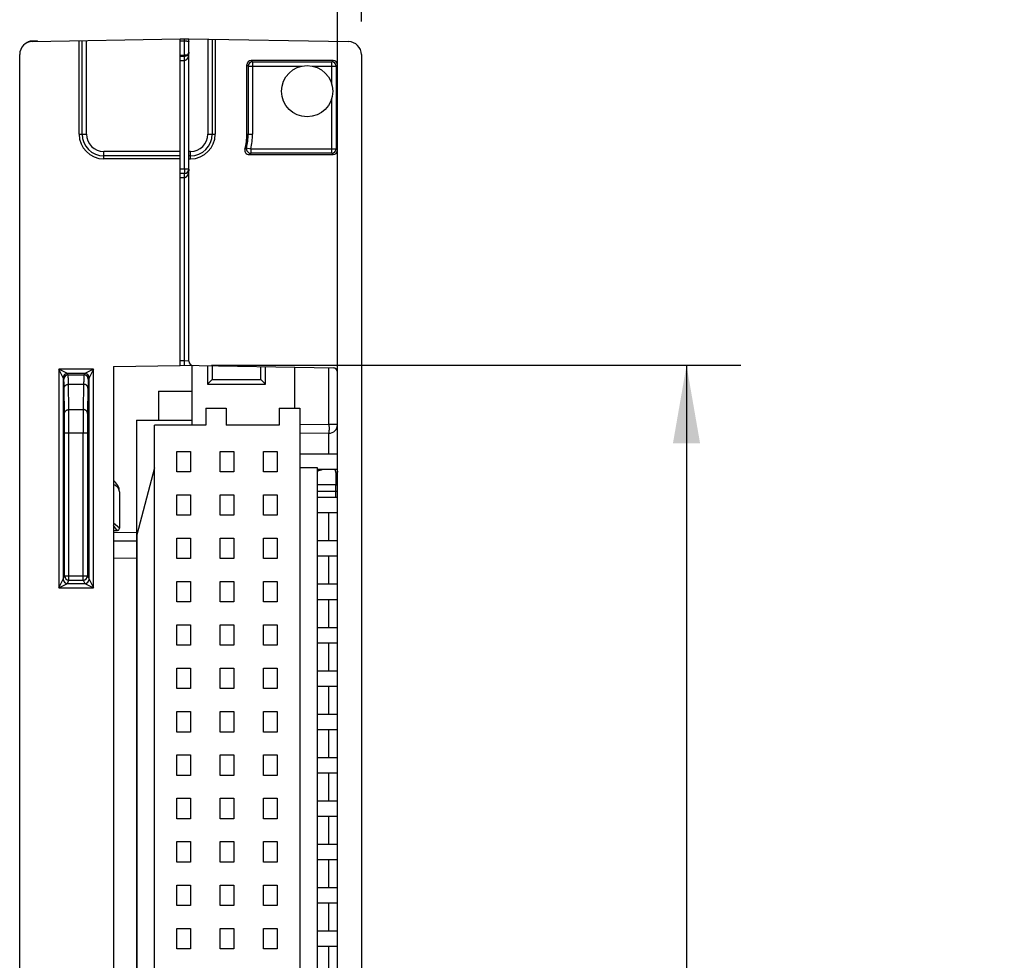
# Model space of a CAD drawing. Header units: inches. Extents: x 0 to 22, y 0 to 17.
# Tile 31 of 32: x 17.5 to 19.8, y 11.3 to 13.5. Entities that reach past the tile are written whole.
import ezdxf

# ---------------------------------------------------------------- set-up
doc = ezdxf.new("R2010")
doc.units = ezdxf.units.IN
doc.header["$LTSCALE"] = 1.21
doc.header["$MEASUREMENT"] = 0
doc.layers.get('0').update_dxf_attribs({"linetype": 'CONTINUOUS'})
doc.layers.add('DIMENSIONS', color=7, linetype='CONTINUOUS')
doc.styles.get("Standard").update_dxf_attribs({"font": 'txt', "width": 0.8})
doc.dimstyles.new('DIMSTYLE_1', dxfattribs={"dimtxt": 0.125, "dimasz": 0.18, "dimexe": 0.18, "dimexo": 0.0625, "dimgap": 0.09, "dimtad": 0, "dimtih": 1, "dimtoh": 1, "dimdec": 3, "dimzin": 4, "dimdsep": 46, "dimtxsty": 'STANDARD', "dimblk": '_FILLED', "dimblk1": '_FILLED', "dimblk2": '_FILLED', "dimcen": 0.09, "dimadec": 0, "dimazin": 0, "dimtp": 0.01, "dimtm": 0.01, "dimtfac": 1, "dimtdec": 3, "dimtofl": 0, "dimtmove": 0, "dimatfit": 3, "dimldrblk": '_FILLED', "dimfxl": 1, "dimtolj": 1, "dimtzin": 4, "dimarcsym": 0})

# ---------------------------------------------------------------- blocks, each defined once
blk = doc.blocks.new('_FILLED')
at = {"color": 0, "linetype": 'BYBLOCK'}
blk.add_solid([(0, 0), (-1, 0.174), (-1, -0.174)], dxfattribs=at)
blk = doc.blocks.new('*D6')
at = {"layer": 'DIMENSIONS', "color": 2, "linetype": 'CONTINUOUS'}
for p, q in [((18.2237, 12.6441), (18.2237, 14.2912)), ((18.2787, 13.456), (18.2787, 14.2912)), ((18.2237, 14.1662), (17.8637, 14.1662)), ((18.2787, 14.1662), (18.6742, 14.1662))]:
    blk.add_line(p, q, dxfattribs=at)
at = {"layer": 'DIMENSIONS', "color": 2, "linetype": 'CONTINUOUS', "xscale": 0.18, "yscale": 0.18, "zscale": 0.18}
blk.add_blockref('_FILLED', (18.2237, 14.1662), dxfattribs=at)
at = {"layer": 'DIMENSIONS', "color": 2, "linetype": 'CONTINUOUS', "xscale": 0.18, "yscale": 0.18, "zscale": 0.18, "rotation": 180}
blk.add_blockref('_FILLED', (18.2787, 14.1662), dxfattribs=at)
at = {"layer": 'DIMENSIONS', "color": 2, "linetype": 'CONTINUOUS', "insert": (18.7367, 14.2287), "char_height": 0.125, "width": 1.025, "attachment_point": 1, "line_spacing_factor": 0.9}
blk.add_mtext('.055{\\Ftxt.shx;\\W1.000000;\\H0.125000; }[1.4]', dxfattribs=at)
blk = doc.blocks.new('*D8')
at = {"layer": 'DIMENSIONS', "color": 2, "linetype": 'CONTINUOUS'}
for p, q in [((17.9332, 12.6632), (19.1537, 12.6632)), ((19.0287, 12.6632), (19.0287, 11.0369)), ((19.0287, 9.1484), (19.0287, 10.7869)), ((17.9432, 9.1484), (19.1537, 9.1484))]:
    blk.add_line(p, q, dxfattribs=at)
at = {"layer": 'DIMENSIONS', "color": 2, "linetype": 'CONTINUOUS', "xscale": 0.18, "yscale": 0.18, "zscale": 0.18}
for p, rotation in [((19.0287, 12.6632), 90), ((19.0287, 9.1484), 270)]:
    blk.add_blockref('_FILLED', p, dxfattribs=dict(at, rotation=rotation))
at = {"layer": 'DIMENSIONS', "color": 2, "linetype": 'CONTINUOUS', "insert": (19.0287, 10.9744), "char_height": 0.125, "width": 1.325, "attachment_point": 2, "line_spacing_factor": 0.9}
blk.add_mtext('3.515{\\Ftxt.shx;\\W1.000000;\\H0.125000; }[89.28]', dxfattribs=at)

msp = doc.modelspace()

# ---------------------------------------------------------------- linework, layer by layer
at = {"color": 7, "linetype": 'CONTINUOUS'}
for p, q in [((17.5202, 13.4101), (17.8607, 13.416)), ((17.5202, 13.4101), (17.5202, 13.4108)), ((17.5307, 13.411), (17.5204, 13.4108)), ((17.5307, 13.411), (17.5307, 13.4103)), ((17.6277, 13.1962), (17.6277, 13.412)), ((17.6345, 13.1962), (17.6345, 13.4121)), ((17.6445, 13.1962), (17.6445, 13.4122)), ((17.8607, 13.416), (17.8707, 13.4162)), ((17.8607, 12.663), (17.8607, 13.416)), ((17.8607, 13.4112), (17.8708, 13.4113)), ((17.8707, 13.4113), (17.8707, 13.4162)), ((17.8707, 13.4162), (17.8807, 13.416)), ((17.8708, 13.3783), (17.8708, 13.4113)), ((17.8807, 12.6728), (17.8807, 13.416)), ((17.8807, 13.416), (18.2492, 13.4096)), ((17.9249, 13.4152), (17.9249, 13.1962)), ((17.9349, 13.4151), (17.9349, 13.1962)), ((17.9417, 13.415), (17.9417, 13.1962)), ((17.4907, 7.4353), (17.4907, 13.3801)), ((17.8607, 13.3782), (17.8708, 13.3783)), ((17.8775, 13.3783), (17.8708, 13.3783)), ((18.2787, 13.3796), (18.2787, 7.4358)), ((17.8708, 13.3756), (17.8607, 13.3755)), ((17.8708, 13.3656), (17.8607, 13.3655)), ((17.8708, 13.3656), (17.8708, 13.3756)), ((17.8708, 13.1156), (17.8708, 13.3656)), ((18.0147, 13.1962), (18.0147, 13.3562)), ((18.0147, 13.3562), (18.0178, 13.3531)), ((18.0247, 13.3662), (18.0278, 13.3631)), ((18.2137, 13.3662), (18.0247, 13.3662)), ((18.0278, 13.3631), (18.0278, 13.1962)), ((18.0278, 13.3631), (18.2106, 13.3631)), ((18.2137, 13.3662), (18.2106, 13.3631)), ((18.2106, 13.311), (18.2106, 13.3631)), ((18.2237, 13.3562), (18.2206, 13.3531)), ((18.2237, 13.159), (18.2237, 13.3562)), ((18.0178, 13.3531), (18.0178, 13.1962)), ((18.0178, 13.3531), (18.1419, 13.3531)), ((18.1654, 13.3531), (18.2206, 13.3531)), ((18.2206, 13.3531), (18.2206, 13.1622)), ((18.2106, 13.1522), (18.2106, 13.2794)), ((17.6277, 13.1962), (17.6445, 13.1962)), ((17.9249, 13.1962), (17.9417, 13.1962)), ((18.0147, 13.1962), (18.0278, 13.1962)), ((17.6847, 13.1392), (17.6847, 13.156)), ((17.8607, 13.156), (17.6847, 13.156)), ((17.8847, 13.156), (17.8807, 13.156)), ((17.8847, 13.1392), (17.8847, 13.156)), ((18.014, 13.1645), (18.0237, 13.1622)), ((18.0237, 13.1622), (18.0237, 13.1522)), ((18.0237, 13.1622), (18.2206, 13.1622)), ((18.2106, 13.1522), (18.0237, 13.1522)), ((18.2137, 13.149), (18.2106, 13.1522)), ((18.2237, 13.159), (18.2206, 13.1622)), ((17.8607, 13.146), (17.6847, 13.146)), ((17.8607, 13.1392), (17.6847, 13.1392)), ((17.8847, 13.146), (17.8807, 13.146)), ((17.8807, 13.1392), (17.8847, 13.1392)), ((18.0197, 13.149), (18.2137, 13.149)), ((17.8708, 13.1156), (17.8607, 13.1155)), ((17.8708, 13.1056), (17.8607, 13.1055)), ((17.8807, 13.1156), (17.8708, 13.1156)), ((17.8708, 13.1156), (17.8708, 13.1056)), ((17.8708, 13.0956), (17.8708, 13.1056)), ((17.8708, 13.0956), (17.8607, 13.0955)), ((17.8708, 12.6732), (17.8708, 13.0956)), ((17.8708, 12.6732), (17.8607, 12.6734)), ((17.8707, 12.6632), (17.8708, 12.6732)), ((17.8807, 12.6728), (17.8708, 12.6732)), ((17.5808, 12.6546), (17.5808, 12.1504)), ((17.6606, 12.6546), (17.5808, 12.6546)), ((17.5908, 12.6346), (17.5808, 12.6546)), ((17.6008, 12.6446), (17.5808, 12.6546)), ((17.6606, 12.6546), (17.6406, 12.6446)), ((17.6606, 12.6546), (17.6506, 12.6346)), ((17.6606, 12.1504), (17.6606, 12.6546)), ((17.7067, 12.6603), (17.8607, 12.663)), ((17.7067, 12.6603), (17.7067, 9.1511)), ((17.8607, 12.6634), (18.2139, 12.6572)), ((17.8885, 12.5251), (17.8885, 12.6629)), ((17.9239, 12.6623), (17.9239, 12.6195)), ((17.9344, 12.6621), (17.9344, 12.6301)), ((18.0472, 12.6301), (18.0472, 12.6601)), ((18.0578, 12.6195), (18.0578, 12.6599)), ((18.1247, 12.6588), (18.1247, 12.5644)), ((18.204, 12.5264), (18.204, 12.6574)), ((17.5908, 12.6346), (17.5908, 12.1704)), ((17.5925, 12.6312), (17.5908, 12.6346)), ((17.6025, 12.6412), (17.6008, 12.6446)), ((17.6406, 12.6446), (17.6008, 12.6446)), ((17.6025, 12.6412), (17.6389, 12.6412)), ((17.6406, 12.6446), (17.6389, 12.6412)), ((17.6506, 12.6346), (17.6489, 12.6312)), ((17.6506, 12.1704), (17.6506, 12.6346)), ((17.9344, 12.6301), (17.9239, 12.6195)), ((17.9344, 12.6301), (18.0472, 12.6301)), ((18.0578, 12.6195), (18.0472, 12.6301)), ((18.2237, 9.1642), (18.2237, 12.6472)), ((17.5942, 12.5522), (17.5932, 12.6105)), ((17.6042, 12.5611), (17.6032, 12.6194)), ((17.6032, 12.6194), (17.6382, 12.6194)), ((17.6382, 12.6194), (17.6372, 12.5611)), ((17.6482, 12.6105), (17.6472, 12.5522)), ((17.9239, 12.6195), (18.0578, 12.6195)), ((17.8107, 12.6038), (17.8107, 12.5369)), ((17.8107, 12.6038), (17.8885, 12.6038)), ((17.6042, 12.5611), (17.6372, 12.5611)), ((17.6044, 12.5077), (17.6042, 12.5611)), ((17.6372, 12.5611), (17.6369, 12.5077)), ((17.92, 12.5644), (17.92, 12.5251)), ((17.92, 12.5644), (17.9672, 12.5644)), ((17.9672, 12.5644), (17.9672, 12.5251)), ((18.0892, 12.5644), (18.0892, 12.5251)), ((18.0892, 12.5644), (18.1365, 12.5644)), ((18.1365, 12.5644), (18.1365, 9.218)), ((17.5944, 12.5077), (17.5942, 12.5522)), ((17.6472, 12.5522), (17.6469, 12.5077)), ((17.7601, 12.5369), (17.7601, 9.2455)), ((17.7601, 12.5369), (17.8885, 12.5369)), ((17.8018, 9.2573), (17.8018, 12.5251)), ((17.92, 12.5251), (17.8018, 12.5251)), ((18.0892, 12.5251), (17.9672, 12.5251)), ((18.204, 12.5264), (18.1365, 12.5258)), ((18.2237, 12.5264), (18.204, 12.5264)), ((17.5944, 12.1777), (17.5944, 12.5077)), ((17.5944, 12.5077), (17.6469, 12.5077)), ((17.6044, 12.1677), (17.6044, 12.5077)), ((17.6369, 12.1677), (17.6369, 12.5077)), ((17.6469, 12.5077), (17.6469, 12.1777)), ((18.2039, 12.5064), (18.1365, 12.5058)), ((18.2039, 12.4589), (18.2039, 12.5064)), ((17.8534, 12.4176), (17.8534, 12.4648)), ((17.8534, 12.4648), (17.8849, 12.4648)), ((17.8849, 12.4648), (17.8849, 12.4176)), ((17.9534, 12.4176), (17.9534, 12.4648)), ((17.9534, 12.4648), (17.9849, 12.4648)), ((17.9849, 12.4648), (17.9849, 12.4176)), ((18.0534, 12.4176), (18.0534, 12.4648)), ((18.0534, 12.4648), (18.0849, 12.4648)), ((18.0849, 12.4648), (18.0849, 12.4176)), ((18.1365, 12.4589), (18.2237, 12.4589)), ((17.8018, 12.4266), (17.7605, 12.2724)), ((18.1778, 12.4266), (18.1365, 12.4266)), ((18.1778, 9.3558), (18.1778, 12.4266)), ((18.1778, 12.4235), (18.2237, 12.4235)), ((17.8849, 12.4176), (17.8534, 12.4176)), ((17.9849, 12.4176), (17.9534, 12.4176)), ((18.0849, 12.4176), (18.0534, 12.4176)), ((18.2196, 12.4132), (18.2196, 12.3877)), ((18.2196, 12.3877), (18.1778, 12.3877)), ((18.22, 12.3727), (18.22, 12.3877)), ((17.7207, 12.3717), (17.7207, 12.2875)), ((17.8534, 12.3176), (17.8534, 12.3648)), ((17.8534, 12.3648), (17.8849, 12.3648)), ((17.8849, 12.3648), (17.8849, 12.3176)), ((17.9534, 12.3176), (17.9534, 12.3648)), ((17.9534, 12.3648), (17.9849, 12.3648)), ((17.9849, 12.3648), (17.9849, 12.3176)), ((18.0534, 12.3176), (18.0534, 12.3648)), ((18.0534, 12.3648), (18.0849, 12.3648)), ((18.0849, 12.3648), (18.0849, 12.3176)), ((18.1778, 12.3727), (18.2196, 12.3727)), ((18.1778, 12.3589), (18.2237, 12.3589)), ((18.2196, 12.3589), (18.2196, 12.3727)), ((17.8849, 12.3176), (17.8534, 12.3176)), ((17.9849, 12.3176), (17.9534, 12.3176)), ((18.0849, 12.3176), (18.0534, 12.3176)), ((18.1778, 12.3235), (18.2237, 12.3235)), ((18.2039, 12.2589), (18.2039, 12.3235)), ((17.7207, 12.2875), (17.7067, 12.2993)), ((17.7158, 12.2825), (17.7067, 12.2937)), ((17.7067, 12.2823), (17.7158, 12.2825)), ((17.7067, 12.2783), (17.7601, 12.2778)), ((17.7605, 12.2724), (17.7605, 9.51)), ((17.8534, 12.2176), (17.8534, 12.2648)), ((17.8534, 12.2648), (17.8849, 12.2648)), ((17.8849, 12.2648), (17.8849, 12.2176)), ((17.9534, 12.2176), (17.9534, 12.2648)), ((17.9534, 12.2648), (17.9849, 12.2648)), ((17.9849, 12.2648), (17.9849, 12.2176)), ((18.0534, 12.2176), (18.0534, 12.2648)), ((18.0534, 12.2648), (18.0849, 12.2648)), ((18.0849, 12.2648), (18.0849, 12.2176)), ((17.7601, 12.2578), (17.7067, 12.2583)), ((17.7601, 12.2569), (17.7067, 12.2574)), ((18.1778, 12.2589), (18.2237, 12.2589)), ((17.7601, 12.2178), (17.7067, 12.2183)), ((18.1778, 12.2235), (18.2237, 12.2235)), ((18.204, 12.1589), (18.204, 12.2235)), ((17.8849, 12.2176), (17.8534, 12.2176)), ((17.9849, 12.2176), (17.9534, 12.2176)), ((18.0849, 12.2176), (18.0534, 12.2176)), ((17.5908, 12.1704), (17.5944, 12.1777)), ((17.5944, 12.1777), (17.6469, 12.1777)), ((17.6469, 12.1777), (17.6506, 12.1704)), ((17.5808, 12.1504), (17.5908, 12.1704)), ((17.5808, 12.1504), (17.6008, 12.1604)), ((17.5808, 12.1504), (17.6606, 12.1504)), ((17.6008, 12.1604), (17.6044, 12.1677)), ((17.6008, 12.1604), (17.6406, 12.1604)), ((17.6044, 12.1677), (17.6369, 12.1677)), ((17.6369, 12.1677), (17.6406, 12.1604)), ((17.6406, 12.1604), (17.6606, 12.1504)), ((17.6506, 12.1704), (17.6606, 12.1504)), ((17.8534, 12.1176), (17.8534, 12.1648)), ((17.8534, 12.1648), (17.8849, 12.1648)), ((17.8849, 12.1648), (17.8849, 12.1176)), ((17.9534, 12.1176), (17.9534, 12.1648)), ((17.9534, 12.1648), (17.9849, 12.1648)), ((17.9849, 12.1648), (17.9849, 12.1176)), ((18.0534, 12.1176), (18.0534, 12.1648)), ((18.0534, 12.1648), (18.0849, 12.1648)), ((18.0849, 12.1648), (18.0849, 12.1176)), ((18.1778, 12.1589), (18.2237, 12.1589)), ((17.8849, 12.1176), (17.8534, 12.1176)), ((17.9849, 12.1176), (17.9534, 12.1176)), ((18.0849, 12.1176), (18.0534, 12.1176)), ((18.1778, 12.1235), (18.2237, 12.1235)), ((18.204, 12.0589), (18.204, 12.1235)), ((17.8534, 12.0176), (17.8534, 12.0648)), ((17.8534, 12.0648), (17.8849, 12.0648)), ((17.8849, 12.0648), (17.8849, 12.0176)), ((17.9534, 12.0176), (17.9534, 12.0648)), ((17.9534, 12.0648), (17.9849, 12.0648)), ((17.9849, 12.0648), (17.9849, 12.0176)), ((18.0534, 12.0176), (18.0534, 12.0648)), ((18.0534, 12.0648), (18.0849, 12.0648)), ((18.0849, 12.0648), (18.0849, 12.0176)), ((18.1778, 12.0589), (18.2237, 12.0589)), ((17.8849, 12.0176), (17.8534, 12.0176)), ((17.9849, 12.0176), (17.9534, 12.0176)), ((18.0849, 12.0176), (18.0534, 12.0176)), ((18.1778, 12.0235), (18.2237, 12.0235)), ((18.204, 11.9589), (18.204, 12.0235)), ((17.8534, 11.9176), (17.8534, 11.9648)), ((17.8534, 11.9648), (17.8849, 11.9648)), ((17.8849, 11.9648), (17.8849, 11.9176)), ((17.9534, 11.9176), (17.9534, 11.9648)), ((17.9534, 11.9648), (17.9849, 11.9648)), ((17.9849, 11.9648), (17.9849, 11.9176)), ((18.0534, 11.9176), (18.0534, 11.9648)), ((18.0534, 11.9648), (18.0849, 11.9648)), ((18.0849, 11.9648), (18.0849, 11.9176)), ((18.1778, 11.9589), (18.2237, 11.9589)), ((18.1778, 11.9235), (18.2237, 11.9235)), ((18.204, 11.8589), (18.204, 11.9235)), ((17.8849, 11.9176), (17.8534, 11.9176)), ((17.9849, 11.9176), (17.9534, 11.9176)), ((18.0849, 11.9176), (18.0534, 11.9176)), ((17.8534, 11.8176), (17.8534, 11.8648)), ((17.8534, 11.8648), (17.8849, 11.8648)), ((17.8849, 11.8648), (17.8849, 11.8176)), ((17.9534, 11.8176), (17.9534, 11.8648)), ((17.9534, 11.8648), (17.9849, 11.8648)), ((17.9849, 11.8648), (17.9849, 11.8176)), ((18.0534, 11.8176), (18.0534, 11.8648)), ((18.0534, 11.8648), (18.0849, 11.8648)), ((18.0849, 11.8648), (18.0849, 11.8176)), ((18.1778, 11.8589), (18.2237, 11.8589)), ((17.8849, 11.8176), (17.8534, 11.8176)), ((17.9849, 11.8176), (17.9534, 11.8176)), ((18.0849, 11.8176), (18.0534, 11.8176)), ((18.1778, 11.8235), (18.2237, 11.8235)), ((18.204, 11.7589), (18.204, 11.8235)), ((17.8534, 11.7176), (17.8534, 11.7648)), ((17.8534, 11.7648), (17.8849, 11.7648)), ((17.8849, 11.7648), (17.8849, 11.7176)), ((17.9534, 11.7176), (17.9534, 11.7648)), ((17.9534, 11.7648), (17.9849, 11.7648)), ((17.9849, 11.7648), (17.9849, 11.7176)), ((18.0534, 11.7176), (18.0534, 11.7648)), ((18.0534, 11.7648), (18.0849, 11.7648)), ((18.0849, 11.7648), (18.0849, 11.7176)), ((18.1778, 11.7589), (18.2237, 11.7589)), ((18.1778, 11.7235), (18.2237, 11.7235)), ((18.204, 11.6589), (18.204, 11.7235)), ((17.8849, 11.7176), (17.8534, 11.7176)), ((17.9849, 11.7176), (17.9534, 11.7176)), ((18.0849, 11.7176), (18.0534, 11.7176)), ((17.8534, 11.6176), (17.8534, 11.6648)), ((17.8534, 11.6648), (17.8849, 11.6648)), ((17.8849, 11.6648), (17.8849, 11.6176)), ((17.9534, 11.6176), (17.9534, 11.6648)), ((17.9534, 11.6648), (17.9849, 11.6648)), ((17.9849, 11.6648), (17.9849, 11.6176)), ((18.0534, 11.6176), (18.0534, 11.6648)), ((18.0534, 11.6648), (18.0849, 11.6648)), ((18.0849, 11.6648), (18.0849, 11.6176)), ((18.1778, 11.6589), (18.2237, 11.6589)), ((17.8849, 11.6176), (17.8534, 11.6176)), ((17.9849, 11.6176), (17.9534, 11.6176)), ((18.0849, 11.6176), (18.0534, 11.6176)), ((18.1778, 11.6235), (18.2237, 11.6235)), ((18.204, 11.5589), (18.204, 11.6235)), ((17.8534, 11.5176), (17.8534, 11.5648)), ((17.8534, 11.5648), (17.8849, 11.5648)), ((17.8849, 11.5648), (17.8849, 11.5176)), ((17.9534, 11.5176), (17.9534, 11.5648)), ((17.9534, 11.5648), (17.9849, 11.5648)), ((17.9849, 11.5648), (17.9849, 11.5176)), ((18.0534, 11.5176), (18.0534, 11.5648)), ((18.0534, 11.5648), (18.0849, 11.5648)), ((18.0849, 11.5648), (18.0849, 11.5176)), ((18.1778, 11.5589), (18.2237, 11.5589)), ((17.8849, 11.5176), (17.8534, 11.5176)), ((17.9849, 11.5176), (17.9534, 11.5176)), ((18.0849, 11.5176), (18.0534, 11.5176)), ((18.1778, 11.5235), (18.2237, 11.5235)), ((18.204, 11.4589), (18.204, 11.5235)), ((17.8534, 11.4176), (17.8534, 11.4648)), ((17.8534, 11.4648), (17.8849, 11.4648)), ((17.8849, 11.4648), (17.8849, 11.4176)), ((17.9534, 11.4176), (17.9534, 11.4648)), ((17.9534, 11.4648), (17.9849, 11.4648)), ((17.9849, 11.4648), (17.9849, 11.4176)), ((18.0534, 11.4176), (18.0534, 11.4648)), ((18.0534, 11.4648), (18.0849, 11.4648)), ((18.0849, 11.4648), (18.0849, 11.4176)), ((18.1778, 11.4589), (18.2237, 11.4589)), ((18.1778, 11.4235), (18.2237, 11.4235)), ((18.204, 11.3589), (18.204, 11.4235)), ((17.8849, 11.4176), (17.8534, 11.4176)), ((17.9849, 11.4176), (17.9534, 11.4176)), ((18.0849, 11.4176), (18.0534, 11.4176)), ((17.8534, 11.3176), (17.8534, 11.3648)), ((17.8534, 11.3648), (17.8849, 11.3648)), ((17.8849, 11.3648), (17.8849, 11.3176)), ((17.9534, 11.3176), (17.9534, 11.3648)), ((17.9534, 11.3648), (17.9849, 11.3648)), ((17.9849, 11.3648), (17.9849, 11.3176)), ((18.0534, 11.3176), (18.0534, 11.3648)), ((18.0534, 11.3648), (18.0849, 11.3648)), ((18.0849, 11.3648), (18.0849, 11.3176)), ((18.1778, 11.3589), (18.2237, 11.3589)), ((17.8849, 11.3176), (17.8534, 11.3176)), ((17.9849, 11.3176), (17.9534, 11.3176)), ((18.0849, 11.3176), (18.0534, 11.3176)), ((18.1778, 11.3235), (18.2237, 11.3235)), ((18.204, 11.2589), (18.204, 11.3235))]:
    msp.add_line(p, q, dxfattribs=at)
msp.add_lwpolyline([(17.7158, 12.2825), (17.716, 12.2825), (17.7164, 12.2826), (17.7169, 12.2827), (17.7174, 12.2828), (17.7178, 12.283), (17.7182, 12.2832), (17.7186, 12.2835), (17.719, 12.2837), (17.7192, 12.284)], dxfattribs=at)
msp.add_circle((18.1537, 13.2952), 0.0591, dxfattribs=at)
for centre, radius, start, end in [((17.5207, 13.3801), 0.03, 91, 180), ((18.2487, 13.3796), 0.03, 0, 89), ((17.8707, 13.3856), 0.01, 270.5, 360), ((16.7731, 13.3703), 1.0977, 0.2777, 0.4178), ((18.0278, 13.3531), 0.01, 90.0209, 179.9791), ((18.2106, 13.3531), 0.01, 0.0209, 89.9791), ((17.6847, 13.1962), 0.057, 180, 270), ((17.6847, 13.1962), 0.0502, 180, 270), ((17.6847, 13.1962), 0.0402, 180, 270), ((17.8847, 13.1962), 0.057, 270, 360), ((17.8847, 13.1962), 0.0502, 270, 360), ((17.8847, 13.1962), 0.0402, 270, 360), ((17.8847, 13.1962), 0.13, 344.6046, 360), ((17.8847, 13.1962), 0.1331, 346.2417, 360), ((17.8847, 13.1962), 0.1431, 346.2417, 360), ((18.0197, 13.159), 0.01, 164.5967, 270.0079), ((17.8212, 13.4289), 0.3272, 305.2383, 306.0945), ((18.0237, 13.1622), 0.01, 166.2712, 269.9705), ((17.8032, 13.4331), 0.3572, 307.3035, 308.1237), ((18.2106, 13.1622), 0.01, 270.0209, 359.9791), ((17.8707, 13.1156), 0.01, 270.5, 360), ((17.8907, 12.6728), 0.01, 180, 269), ((18.2137, 12.6472), 0.01, 0, 89), ((17.6008, 12.6346), 0.01, 90.0282, 179.9968), ((17.6025, 12.6312), 0.01, 90.0067, 179.9858), ((17.6389, 12.6312), 0.01, 0.0142, 89.9933), ((17.6406, 12.6346), 0.01, 0.0035, 89.9764), ((18.2037, 12.5264), 0.02, 270.5, 360), ((17.9409, 13.1147), 0.7324, 288.8784, 289.286), ((17.9556, 13.0431), 0.6623, 289.6031, 290.6893), ((17.6907, 12.3717), 0.03, 0, 57.7604), ((17.7157, 12.2875), 0.005, 271, 360), ((17.6044, 12.1777), 0.01, 180.0142, 269.9933), ((17.6369, 12.1777), 0.01, 270.0067, 359.9858), ((17.6008, 12.1704), 0.01, 180.0035, 269.9765), ((17.6406, 12.1704), 0.01, 270.0282, 359.9968)]:
    msp.add_arc(centre, radius, start, end, dxfattribs=at)
for centre, major_axis, start_param, end_param in [((18.0247, 13.3562), (0.00707, -0.00707), 2.356347, 3.926839), ((18.2137, 13.3562), (0.00707, 0.00707), -0.785246, 0.785246), ((18.2137, 13.159), (0.00707, -0.00707), -0.785246, 0.785246)]:
    msp.add_ellipse(centre, major_axis=major_axis, ratio=0.999695, start_param=start_param, end_param=end_param, dxfattribs=at)
for points, knots in [([(17.5202, 13.4108), (17.5197, 13.4108), (17.5191, 13.4108), (17.5183, 13.4107), (17.5177, 13.4106), (17.5171, 13.4106), (17.5163, 13.4104), (17.5152, 13.4103), (17.514, 13.41), (17.5125, 13.4095), (17.5105, 13.4089), (17.5083, 13.4079), (17.5062, 13.4067), (17.5042, 13.4053), (17.5029, 13.4043), (17.5023, 13.4038)], [0, 0, 0, 0, 0.063297, 0.09494, 0.126572, 0.158191, 0.189795, 0.252945, 0.316006, 0.378961, 0.504462, 0.629377, 0.753631, 0.877179, 1, 1, 1, 1]), ([(17.8708, 13.4113), (17.8714, 13.4113), (17.8724, 13.4113), (17.8737, 13.4112), (17.8746, 13.4111), (17.8755, 13.411), (17.8763, 13.4109), (17.8771, 13.4108), (17.8778, 13.4106), (17.8784, 13.4105), (17.8789, 13.4103), (17.8793, 13.4102), (17.8795, 13.4101), (17.8797, 13.41), (17.8799, 13.41), (17.8801, 13.4099), (17.8803, 13.4098), (17.8804, 13.4097), (17.8805, 13.4096), (17.8806, 13.4095), (17.8806, 13.4094), (17.8807, 13.4093), (17.8807, 13.4093), (17.8807, 13.4092)], [0, 0, 0, 0, 0.188148, 0.279834, 0.368758, 0.454098, 0.535084, 0.611007, 0.681231, 0.745199, 0.802443, 0.828428, 0.852607, 0.874955, 0.895459, 0.914122, 0.930963, 0.94603, 0.959403, 0.971221, 0.981693, 0.991141, 1, 1, 1, 1]), ([(17.8807, 13.3856), (17.8807, 13.3847), (17.8806, 13.3832), (17.8804, 13.3812), (17.8803, 13.3798), (17.88, 13.3783), (17.8797, 13.3769), (17.8793, 13.3755), (17.8788, 13.374), (17.8784, 13.3729), (17.878, 13.372), (17.8776, 13.3711), (17.8771, 13.3702), (17.8765, 13.3694), (17.8761, 13.3688), (17.8756, 13.3682), (17.875, 13.3676), (17.8744, 13.3671), (17.8739, 13.3667), (17.8735, 13.3664), (17.873, 13.3662), (17.8724, 13.3659), (17.8717, 13.3657), (17.8712, 13.3657), (17.8709, 13.3656), (17.8708, 13.3656)], [0, 0, 0, 0, 0.121685, 0.18258, 0.243529, 0.304552, 0.365676, 0.426931, 0.488359, 0.550016, 0.580957, 0.611986, 0.674353, 0.705746, 0.737307, 0.769067, 0.801066, 0.833347, 0.865958, 0.882407, 0.898954, 0.932322, 0.966037, 0.983002, 1, 1, 1, 1]), ([(17.8807, 13.1156), (17.8807, 13.1147), (17.8806, 13.1132), (17.8804, 13.1112), (17.8803, 13.1098), (17.88, 13.1083), (17.8797, 13.1069), (17.8793, 13.1055), (17.8788, 13.104), (17.8784, 13.1029), (17.878, 13.102), (17.8776, 13.1011), (17.8771, 13.1002), (17.8765, 13.0994), (17.8761, 13.0988), (17.8756, 13.0982), (17.875, 13.0976), (17.8744, 13.0971), (17.8739, 13.0967), (17.8735, 13.0964), (17.873, 13.0962), (17.8724, 13.0959), (17.8717, 13.0957), (17.8712, 13.0957), (17.8709, 13.0956), (17.8708, 13.0956)], [0, 0, 0, 0, 0.121685, 0.18258, 0.243529, 0.304552, 0.365676, 0.426931, 0.488359, 0.550016, 0.580957, 0.611986, 0.674353, 0.705746, 0.737307, 0.769067, 0.801066, 0.833347, 0.865958, 0.882407, 0.898954, 0.932322, 0.966037, 0.983002, 1, 1, 1, 1]), ([(17.5932, 12.6105), (17.5932, 12.6121), (17.5931, 12.6143), (17.5931, 12.6172), (17.593, 12.6191), (17.593, 12.621), (17.5929, 12.6226), (17.5929, 12.6242), (17.5928, 12.6255), (17.5928, 12.6268), (17.5928, 12.6278), (17.5927, 12.6286), (17.5927, 12.6292), (17.5927, 12.6296), (17.5926, 12.6299), (17.5926, 12.6302), (17.5926, 12.6305), (17.5926, 12.6307), (17.5925, 12.6308), (17.5925, 12.631), (17.5925, 12.631), (17.5925, 12.6311), (17.5925, 12.6311), (17.5925, 12.6312), (17.5925, 12.6312), (17.5925, 12.6312)], [0, 0, 0, 0, 0.223015, 0.3245, 0.419154, 0.506897, 0.587643, 0.66133, 0.727908, 0.787329, 0.839547, 0.884514, 0.904267, 0.922193, 0.938291, 0.952556, 0.964988, 0.97559, 0.984381, 0.988103, 0.991378, 0.994205, 0.996582, 0.998512, 1, 1, 1, 1]), ([(17.6032, 12.6194), (17.6032, 12.621), (17.6031, 12.6234), (17.6031, 12.6264), (17.603, 12.6285), (17.603, 12.6304), (17.6029, 12.6322), (17.6029, 12.6338), (17.6028, 12.6352), (17.6028, 12.6365), (17.6028, 12.6377), (17.6027, 12.6385), (17.6027, 12.6391), (17.6027, 12.6395), (17.6026, 12.6398), (17.6026, 12.6402), (17.6026, 12.6404), (17.6026, 12.6407), (17.6025, 12.6408), (17.6025, 12.641), (17.6025, 12.6411), (17.6025, 12.6411), (17.6025, 12.6412), (17.6025, 12.6412), (17.6025, 12.6412)], [0, 0, 0, 0, 0.223119, 0.324587, 0.419219, 0.506938, 0.587674, 0.661362, 0.727944, 0.787368, 0.839586, 0.884558, 0.904317, 0.922252, 0.938361, 0.952642, 0.965093, 0.975714, 0.984505, 0.99147, 0.994272, 0.996623, 0.998529, 1, 1, 1, 1]), ([(17.6389, 12.6412), (17.6389, 12.6412), (17.6389, 12.6412), (17.6389, 12.6411), (17.6389, 12.6411), (17.6388, 12.641), (17.6388, 12.6408), (17.6388, 12.6407), (17.6388, 12.6404), (17.6387, 12.6402), (17.6387, 12.6398), (17.6387, 12.6395), (17.6387, 12.6391), (17.6386, 12.6385), (17.6386, 12.6377), (17.6386, 12.6365), (17.6385, 12.6352), (17.6385, 12.6338), (17.6384, 12.6322), (17.6384, 12.6304), (17.6383, 12.6285), (17.6383, 12.6264), (17.6382, 12.6234), (17.6382, 12.621), (17.6382, 12.6194)], [0, 0, 0, 0, 0.001471, 0.003377, 0.005728, 0.00853, 0.015495, 0.024286, 0.034907, 0.047358, 0.061639, 0.077748, 0.095683, 0.115442, 0.160414, 0.212632, 0.272056, 0.338638, 0.412326, 0.493062, 0.580781, 0.675413, 0.776881, 1, 1, 1, 1]), ([(17.6489, 12.6312), (17.6489, 12.6312), (17.6489, 12.6312), (17.6489, 12.6311), (17.6489, 12.6311), (17.6488, 12.631), (17.6488, 12.631), (17.6488, 12.6308), (17.6488, 12.6307), (17.6488, 12.6305), (17.6487, 12.6302), (17.6487, 12.6299), (17.6487, 12.6296), (17.6487, 12.6292), (17.6486, 12.6286), (17.6486, 12.6278), (17.6486, 12.6268), (17.6485, 12.6255), (17.6485, 12.6242), (17.6484, 12.6226), (17.6484, 12.621), (17.6483, 12.6191), (17.6483, 12.6172), (17.6482, 12.6143), (17.6482, 12.6121), (17.6482, 12.6105)], [0, 0, 0, 0, 0.001488, 0.003418, 0.005795, 0.008622, 0.011897, 0.015619, 0.02441, 0.035012, 0.047444, 0.061709, 0.077807, 0.095733, 0.115486, 0.160453, 0.212671, 0.272092, 0.33867, 0.412357, 0.493103, 0.580846, 0.6755, 0.776985, 1, 1, 1, 1]), ([(17.5932, 12.6105), (17.5932, 12.6108), (17.5932, 12.6114), (17.5934, 12.6123), (17.5936, 12.6131), (17.594, 12.6139), (17.5944, 12.6147), (17.5949, 12.6155), (17.5955, 12.6162), (17.5961, 12.6168), (17.5969, 12.6174), (17.5976, 12.6179), (17.5985, 12.6184), (17.5994, 12.6187), (17.6003, 12.619), (17.6012, 12.6193), (17.6022, 12.6194), (17.6029, 12.6194), (17.6032, 12.6194)], [0, 0, 0, 0, 0.058809, 0.11779, 0.17708, 0.236803, 0.29706, 0.357934, 0.419479, 0.481724, 0.544668, 0.608287, 0.672531, 0.737327, 0.802584, 0.868196, 0.934043, 1, 1, 1, 1]), ([(17.6482, 12.6105), (17.6482, 12.6108), (17.6481, 12.6114), (17.648, 12.6123), (17.6477, 12.6131), (17.6474, 12.6139), (17.647, 12.6147), (17.6465, 12.6155), (17.6459, 12.6162), (17.6452, 12.6168), (17.6445, 12.6174), (17.6437, 12.6179), (17.6429, 12.6184), (17.642, 12.6187), (17.6411, 12.619), (17.6401, 12.6193), (17.6391, 12.6194), (17.6385, 12.6194), (17.6382, 12.6194)], [0, 0, 0, 0, 0.058809, 0.11779, 0.17708, 0.236803, 0.29706, 0.357934, 0.419479, 0.481724, 0.544668, 0.608287, 0.672531, 0.737327, 0.802584, 0.868196, 0.934043, 1, 1, 1, 1]), ([(17.5942, 12.5522), (17.5942, 12.5525), (17.5942, 12.5531), (17.5944, 12.5539), (17.5946, 12.5548), (17.595, 12.5556), (17.5954, 12.5564), (17.5959, 12.5572), (17.5965, 12.5579), (17.5971, 12.5585), (17.5979, 12.5591), (17.5986, 12.5596), (17.5995, 12.5601), (17.6004, 12.5604), (17.6013, 12.5607), (17.6022, 12.5609), (17.6032, 12.5611), (17.6039, 12.5611), (17.6042, 12.5611)], [0, 0, 0, 0, 0.058809, 0.11779, 0.17708, 0.236803, 0.29706, 0.357934, 0.419479, 0.481724, 0.544668, 0.608287, 0.672531, 0.737327, 0.802584, 0.868196, 0.934043, 1, 1, 1, 1]), ([(17.6472, 12.5522), (17.6472, 12.5525), (17.6471, 12.5531), (17.647, 12.5539), (17.6467, 12.5548), (17.6464, 12.5556), (17.646, 12.5564), (17.6455, 12.5572), (17.6449, 12.5579), (17.6442, 12.5585), (17.6435, 12.5591), (17.6427, 12.5596), (17.6419, 12.5601), (17.641, 12.5604), (17.6401, 12.5607), (17.6391, 12.5609), (17.6381, 12.5611), (17.6375, 12.5611), (17.6372, 12.5611)], [0, 0, 0, 0, 0.058809, 0.11779, 0.17708, 0.236803, 0.29706, 0.357934, 0.419479, 0.481724, 0.544668, 0.608287, 0.672531, 0.737327, 0.802584, 0.868196, 0.934043, 1, 1, 1, 1]), ([(18.204, 12.5264), (18.204, 12.5258), (18.204, 12.5245), (18.2041, 12.5225), (18.2041, 12.5206), (18.2041, 12.5188), (18.2041, 12.517), (18.2041, 12.5153), (18.2041, 12.5138), (18.2041, 12.5123), (18.204, 12.5112), (18.204, 12.5104), (18.204, 12.5098), (18.204, 12.5093), (18.204, 12.5088), (18.204, 12.5084), (18.204, 12.508), (18.204, 12.5076), (18.204, 12.5073), (18.2039, 12.507), (18.2039, 12.5068), (18.2039, 12.5067), (18.2039, 12.5066), (18.2039, 12.5065), (18.2039, 12.5065), (18.2039, 12.5065), (18.2039, 12.5065), (18.2039, 12.5064), (18.2039, 12.5064), (18.2039, 12.5064), (18.2039, 12.5064), (18.2039, 12.5064)], [0, 0, 0, 0, 0.097951, 0.194956, 0.290084, 0.382419, 0.471071, 0.555187, 0.633958, 0.706627, 0.772493, 0.802675, 0.830924, 0.857173, 0.881359, 0.903423, 0.923314, 0.940983, 0.956389, 0.969496, 0.980274, 0.988701, 0.992028, 0.994765, 0.995912, 0.996912, 0.997766, 0.998476, 0.999044, 0.999477, 1, 1, 1, 1]), ([(18.2173, 12.4235), (18.2175, 12.4231), (18.2179, 12.4223), (18.2183, 12.421), (18.2187, 12.4198), (18.2191, 12.4185), (18.2193, 12.4172), (18.2195, 12.4159), (18.2196, 12.4145), (18.2196, 12.4137), (18.2196, 12.4132)], [0, 0, 0, 0, 0.12512, 0.249755, 0.37417, 0.498583, 0.623194, 0.748183, 0.873728, 1, 1, 1, 1]), ([(18.2222, 12.4235), (18.2224, 12.4229), (18.2227, 12.4221), (18.2231, 12.421), (18.2234, 12.4198), (18.2236, 12.4183), (18.2237, 12.4171), (18.2237, 12.4165)], [0, 0, 0, 0, 0.250481, 0.375041, 0.499469, 0.748678, 1, 1, 1, 1]), ([(18.2196, 12.4132), (18.2199, 12.4132), (18.2205, 12.4133), (18.2212, 12.4136), (18.2219, 12.4139), (18.2225, 12.4143), (18.223, 12.4148), (18.2232, 12.4151), (18.2234, 12.4154), (18.2235, 12.4157), (18.2236, 12.4159), (18.2237, 12.4162), (18.2237, 12.4164), (18.2237, 12.4165)], [0, 0, 0, 0, 0.14836, 0.291845, 0.428626, 0.557449, 0.677846, 0.735081, 0.790504, 0.844362, 0.896971, 0.94871, 1, 1, 1, 1]), ([(17.7207, 12.3717), (17.7207, 12.3721), (17.7206, 12.3729), (17.7205, 12.3741), (17.7202, 12.3753), (17.7198, 12.3765), (17.7193, 12.3777), (17.7187, 12.3788), (17.718, 12.38), (17.7172, 12.3811), (17.7163, 12.3822), (17.7152, 12.3832), (17.7141, 12.3843), (17.7128, 12.3852), (17.7114, 12.3862), (17.7094, 12.3874), (17.7078, 12.3881), (17.7067, 12.3886)], [0, 0, 0, 0, 0.051838, 0.103959, 0.156663, 0.210229, 0.264924, 0.321002, 0.378706, 0.438256, 0.499854, 0.563679, 0.629887, 0.698608, 0.76994, 0.84395, 1, 1, 1, 1]), ([(18.2196, 12.3877), (18.2197, 12.3877), (18.2198, 12.3877), (18.22, 12.3877), (18.2202, 12.3877), (18.2203, 12.3878), (18.2205, 12.3878), (18.2207, 12.3878), (18.221, 12.3879), (18.2213, 12.3879), (18.2216, 12.388), (18.222, 12.3881), (18.2223, 12.3882), (18.2226, 12.3884), (18.2228, 12.3885), (18.2231, 12.3886), (18.2232, 12.3888), (18.2234, 12.3889), (18.2235, 12.3891), (18.2236, 12.3893), (18.2237, 12.3894), (18.2237, 12.3895), (18.2237, 12.3896)], [0, 0, 0, 0, 0.045579, 0.09107, 0.113658, 0.136082, 0.180411, 0.224022, 0.266841, 0.349806, 0.428824, 0.503499, 0.573524, 0.638687, 0.698876, 0.754086, 0.804438, 0.850203, 0.891836, 0.930014, 0.965676, 1, 1, 1, 1]), ([(18.2237, 12.3708), (18.2237, 12.3708), (18.2237, 12.371), (18.2236, 12.3711), (18.2235, 12.3713), (18.2234, 12.3714), (18.2233, 12.3716), (18.2231, 12.3717), (18.2229, 12.3718), (18.2227, 12.372), (18.2224, 12.3721), (18.2221, 12.3722), (18.2219, 12.3723), (18.2217, 12.3724), (18.2215, 12.3724), (18.2213, 12.3725), (18.2211, 12.3725), (18.2209, 12.3725), (18.2208, 12.3726), (18.2207, 12.3726), (18.2206, 12.3726), (18.2205, 12.3726), (18.2204, 12.3726), (18.2203, 12.3726), (18.2202, 12.3726), (18.2202, 12.3727), (18.2201, 12.3727), (18.2201, 12.3727), (18.22, 12.3727), (18.22, 12.3727), (18.22, 12.3727)], [0, 0, 0, 0, 0.035078, 0.071406, 0.110094, 0.152044, 0.197923, 0.248193, 0.303146, 0.362931, 0.42758, 0.497026, 0.571113, 0.609826, 0.649603, 0.690398, 0.732166, 0.774848, 0.818392, 0.840481, 0.862761, 0.885205, 0.907789, 0.930538, 0.941993, 0.953509, 0.965096, 0.976736, 0.988366, 1, 1, 1, 1])]:
    msp.add_open_spline(points, degree=3, knots=knots, dxfattribs=at)

# ---------------------------------------------------------------- dimensions: what is measured, and where the dimension line sits
at = {"layer": 'DIMENSIONS', "color": 2, "linetype": 'CONTINUOUS'}
for base, p1, p2, angle, picture, middle in [((18.2237, 14.1662), (18.2787, 13.456), (18.2237, 12.6441), 180, '*D6', (19.2492, 14.1662)), ((19.0287, 12.6632), (17.9432, 9.1484), (17.9332, 12.6632), 90, '*D8', (18.8787, 10.9119))]:
    dim = msp.add_linear_dim(base=base, p1=p1, p2=p2, angle=angle, dimstyle='DIMSTYLE_1', dxfattribs=at)
    dim.commit()
    dim.dimension.update_dxf_attribs({"geometry": picture, "text_midpoint": middle, "dimtype": 160})

doc.saveas('drawing.dxf')
